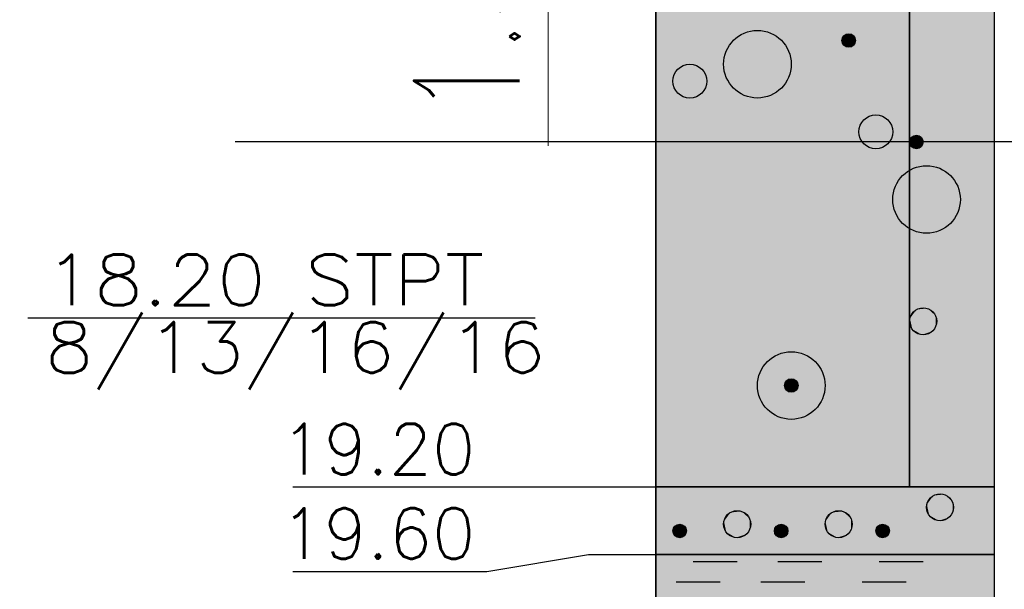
# Model space of a CAD drawing. Header units: metres. Extents: x 3458045 to 3462392, y 5482308 to 5484762.
# Tile 234 of 256: x 3460113.22 to 3460119.04, y 5483992.14 to 5483995.51. Entities that reach past the tile are written whole.
import ezdxf
from ezdxf.enums import TextEntityAlignment as Align

# ---------------------------------------------------------------- set-up
doc = ezdxf.new("R2010")
doc.units = ezdxf.units.M
doc.header["$PDMODE"] = 3
doc.header["$PDSIZE"] = 0.1
doc.linetypes.add('AUSGEZOGEN', pattern=[2, 1, 1])
doc.linetypes.add('VERDECKT', pattern=[9.525, 6.35, -3.175])
doc.layers.get('0').update_dxf_attribs({"linetype": 'CONTINUOUS'})
doc.layers.get('DEFPOINTS').update_dxf_attribs({"linetype": 'CONTINUOUS'})
for name, color, linetype in [('-SP_VERM', 1, 'CONTINUOUS'), ('BAUER_BK 2014', 1, 'CONTINUOUS'), ('SP_VERM', 1, 'CONTINUOUS')]:
    doc.layers.add(name, color=color, linetype=linetype)
doc.layers.add('SP_Höhenplan-Beschriftung-Linien', color=2, linetype='CONTINUOUS', lineweight=25)
doc.styles.add('ROMANS', font='ROMANS')
doc.styles.add('SP_F', font='romans.shx', dxfattribs={"width": 0.7, "bigfont": 'sp_f.shx'})
doc.dimstyles.new('SOFI25$0', dxfattribs={"dimtxt": 2.5, "dimasz": 0.25, "dimexe": 0.9, "dimexo": 0.625, "dimgap": 0.675, "dimtad": 1, "dimdec": 3, "dimrnd": 0.001, "dimzin": 1, "dimdsep": 46, "dimtxsty": 'SP_F', "dimblk1": 'SOF_BEMSTR1', "dimblk2": 'SOF_BEMSTR2', "dimsah": 1, "dimcen": 2.5, "dimse1": 1, "dimse2": 1, "dimclrd": 1, "dimclre": 1, "dimclrt": 1, "dimaunit": 2, "dimadec": 3, "dimazin": 0, "dimtfac": 1, "dimtdec": 3, "dimtmove": 0, "dimatfit": 3, "dimfxl": 1, "dimtolj": 1, "dimtzin": 0, "dimlwd": 0, "dimlwe": 0, "dimarcsym": 0})
doc.dimstyles.new('SOFI35$0', dxfattribs={"dimtxt": 3.5, "dimasz": 0.35, "dimexe": 0.9, "dimexo": 0.625, "dimgap": 0.945, "dimtad": 1, "dimdec": 3, "dimrnd": 0.001, "dimzin": 1, "dimdsep": 46, "dimtxsty": 'SP_F', "dimblk1": 'SOF_BEMSTR1', "dimblk2": 'SOF_BEMSTR2', "dimsah": 1, "dimcen": 3.5, "dimse1": 1, "dimse2": 1, "dimclrd": 1, "dimclre": 1, "dimclrt": 2, "dimaunit": 2, "dimazin": 0, "dimtfac": 1, "dimtdec": 3, "dimtmove": 0, "dimatfit": 3, "dimfxl": 1, "dimtolj": 1, "dimtzin": 0, "dimlwd": 0, "dimlwe": 0, "dimarcsym": 0})

# ---------------------------------------------------------------- blocks, each defined once
blk = doc.blocks.new('SOF_BEMSTR2')
at = {"color": 0, "linetype": 'ByBlock', "lineweight": -2}
for p, q in [((0, -20), (0, 8.5)), ((3.535, 3.535), (-3.535, -3.535)), ((-5, 0), (5, 0))]:
    blk.add_line(p, q, dxfattribs=at)
blk = doc.blocks.new('SOF_BEMSTR1')
at = {"color": 0, "linetype": 'ByBlock', "lineweight": -2}
for p, q in [((0, 20), (0, -8.5)), ((3.535, 3.535), (-3.535, -3.535)), ((-5, 0), (5, 0))]:
    blk.add_line(p, q, dxfattribs=at)
blk = doc.blocks.new('*D123')
at = {"layer": 'DEFPOINTS', "color": 0, "linetype": 'AUSGEZOGEN', "transparency": 16777216}
for p in [(3460110.5579, 5483994.6749), (3460120.5579, 5483994.6749), (3460120.5579, 5483988.2771)]:
    blk.add_point(p, dxfattribs=at)
at = {"layer": 'SP_VERM', "color": 1, "linetype": 'AUSGEZOGEN', "lineweight": 0, "transparency": 16777216}
blk.add_line((3460110.6454, 5483988.2771), (3460120.4704, 5483988.2771), dxfattribs=at)
at = {"layer": 'SP_VERM', "color": 1, "linetype": 'AUSGEZOGEN', "lineweight": 0, "transparency": 16777216, "xscale": 0.08750000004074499, "yscale": 0.08750000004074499, "zscale": 0.08750000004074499, "rotation": 180}
blk.add_blockref('SOF_BEMSTR2', (3460110.5579, 5483988.2771), dxfattribs=at)
at = {"layer": 'SP_VERM', "color": 1, "linetype": 'AUSGEZOGEN', "lineweight": 0, "transparency": 16777216, "xscale": 0.08750000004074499, "yscale": 0.08750000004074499, "zscale": 0.08750000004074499}
blk.add_blockref('SOF_BEMSTR1', (3460120.5579, 5483988.2771), dxfattribs=at)
at = {"layer": 'SP_VERM', "color": 2, "linetype": 'AUSGEZOGEN', "transparency": 16777216, "insert": (3460115.5579, 5483988.9509), "char_height": 0.875, "attachment_point": 5, "style": 'SP_F'}
blk.add_mtext('\\A1;\\A1;10.00{\\H.7x;\\S^ ;}', dxfattribs=at)
blk = doc.blocks.new('*D305')
at = {"layer": '-SP_VERM', "color": 1, "linetype": 'AUSGEZOGEN', "lineweight": 0, "transparency": 16777216}
for p, q in [((3460116.3454, 5483997.9344), (3460116.3454, 5483996.5593)), ((3460116.3454, 5483996.4968), (3460116.3454, 5483994.7635))]:
    blk.add_line(p, q, dxfattribs=at)
at = {"layer": 'DEFPOINTS', "color": 0, "linetype": 'AUSGEZOGEN', "transparency": 16777216}
for p in [(3460114.328, 5483997.9969), (3460114.3268, 5483996.4968), (3460116.3454, 5483996.4968)]:
    blk.add_point(p, dxfattribs=at)
at = {"layer": '-SP_VERM', "color": 1, "linetype": 'AUSGEZOGEN', "lineweight": 0, "transparency": 16777216, "xscale": 0.0625, "yscale": 0.0625, "zscale": 0.0625}
for name, p, rotation in [('SOF_BEMSTR1', (3460116.3454, 5483997.9969), 90), ('SOF_BEMSTR2', (3460116.3454, 5483996.4968), 270)]:
    blk.add_blockref(name, p, dxfattribs=dict(at, rotation=rotation))
at = {"layer": '-SP_VERM', "color": 1, "linetype": 'AUSGEZOGEN', "transparency": 16777216, "insert": (3460115.8642, 5483995.5989), "char_height": 0.625, "attachment_point": 5, "rotation": 90, "style": 'SP_F'}
blk.add_mtext('\\A1;\\A1;1.50{\\H.7x;\\S^ ;}', dxfattribs=at)

msp = doc.modelspace()

# ---------------------------------------------------------------- linework, layer by layer
at = {"layer": 'BAUER_BK 2014', "color": 7, "linetype": 'Continuous'}
for points in [[(3460116.9836, 5484011.9471), (3460116.9836, 5483981.9471)], [(3460118.9836, 5484011.9471), (3460118.9836, 5483981.9471)], [(3460116.9836, 5483992.7471), (3460116.9836, 5483996.9471), (3460118.9836, 5483996.9471), (3460118.9836, 5483992.7471), (3460116.9836, 5483992.7471)], [(3460113.269, 5483993.7471), (3460116.269, 5483993.7471)], [(3460114.8353, 5483992.7471), (3460115.9836, 5483992.7471), (3460116.5836, 5483992.7471), (3460116.9836, 5483992.7471)], [(3460116.9836, 5483992.3471), (3460116.9836, 5483992.7471), (3460118.9836, 5483992.7471), (3460118.9836, 5483992.3471), (3460116.9836, 5483992.3471)], [(3460118.9836, 5483992.7471), (3460116.9836, 5483992.7471)], [(3460114.8353, 5483992.2479), (3460115.9836, 5483992.2479), (3460116.5836, 5483992.3471), (3460116.9836, 5483992.3471)], [(3460116.9836, 5483991.4471), (3460116.9836, 5483992.3471), (3460118.9836, 5483992.3471), (3460118.9836, 5483991.4471), (3460116.9836, 5483991.4471)], [(3460118.9836, 5483992.3471), (3460116.9836, 5483992.3471)], [(3460117.2036, 5483992.3071), (3460117.4636, 5483992.3071)], [(3460117.7036, 5483992.3071), (3460117.9636, 5483992.3071)], [(3460118.3036, 5483992.3071), (3460118.5636, 5483992.3071)], [(3460117.1036, 5483992.1871), (3460117.3636, 5483992.1871)], [(3460117.6036, 5483992.1871), (3460117.8636, 5483992.1871)], [(3460118.2036, 5483992.1871), (3460118.4636, 5483992.1871)]]:
    msp.add_lwpolyline(points, dxfattribs=at)
at = {"layer": 'BAUER_BK 2014', "color": 50, "linetype": 'Continuous'}
msp.add_lwpolyline([(3460116.9836, 5483992.7471), (3460116.9836, 5483996.9471), (3460118.4836, 5483996.9471), (3460118.4836, 5483992.7471), (3460116.9836, 5483992.7471)], dxfattribs=at)
at = {"layer": 'BAUER_BK 2014', "color": 30, "linetype": 'Continuous'}
for points in [[(3460118.4836, 5483992.7471), (3460118.4836, 5483996.9471), (3460118.9836, 5483996.9471), (3460118.9836, 5483992.7471), (3460118.4836, 5483992.7471)], [(3460116.9836, 5483992.3471), (3460116.9836, 5483992.7471), (3460118.9836, 5483992.7471), (3460118.9836, 5483992.3471), (3460116.9836, 5483992.3471)]]:
    msp.add_lwpolyline(points, dxfattribs=at)
at = {"layer": 'BAUER_BK 2014', "color": 14, "linetype": 'Continuous'}
msp.add_lwpolyline([(3460116.9836, 5483991.4471), (3460116.9836, 5483992.3471), (3460118.9836, 5483992.3471), (3460118.9836, 5483991.4471), (3460116.9836, 5483991.4471)], dxfattribs=at)
at = {"layer": 'BAUER_BK 2014', "color": 7, "linetype": 'Continuous'}
for centre, radius in [((3460117.5836, 5483995.2471), 0.2), ((3460118.1236, 5483995.3871), 0.04), ((3460117.1836, 5483995.1471), 0.1), ((3460118.2836, 5483994.8471), 0.1), ((3460118.5236, 5483994.7871), 0.04), ((3460118.5836, 5483994.4471), 0.2), ((3460118.5636, 5483993.7271), 0.08), ((3460117.7836, 5483993.3471), 0.2), ((3460117.7836, 5483993.3471), 0.04), ((3460118.6636, 5483992.6271), 0.08), ((3460117.4636, 5483992.5271), 0.08), ((3460118.0636, 5483992.5271), 0.08), ((3460117.1236, 5483992.4871), 0.04), ((3460117.7236, 5483992.4871), 0.04), ((3460118.3236, 5483992.4871), 0.04)]:
    msp.add_circle(centre, radius, dxfattribs=at)
at = {"layer": 'BAUER_BK 2014', "color": 50, "linetype": 'Continuous'}
msp.add_solid([(3460116.9836, 5483992.7471), (3460116.9836, 5483996.9471), (3460118.4836, 5483992.7471), (3460118.4836, 5483996.9471)], dxfattribs=at)
at = {"layer": 'BAUER_BK 2014', "color": 30, "linetype": 'Continuous'}
for points in [[(3460118.4836, 5483992.7471), (3460118.4836, 5483996.9471), (3460118.9836, 5483992.7471), (3460118.9836, 5483996.9471)], [(3460116.9836, 5483992.3471), (3460116.9836, 5483992.7471), (3460118.9836, 5483992.3471), (3460118.9836, 5483992.7471)]]:
    msp.add_solid(points, dxfattribs=at)
at = {"layer": 'BAUER_BK 2014', "color": 7, "linetype": 'Continuous'}
for points in [[(3460118.0856, 5483995.3955), (3460118.0836, 5483995.3871), (3460118.0856, 5483995.3787)], [(3460118.1036, 5483995.4217), (3460118.0916, 5483995.4107), (3460118.0856, 5483995.3955)], [(3460118.1036, 5483995.4217), (3460118.0856, 5483995.3955), (3460118.0916, 5483995.3635)], [(3460118.0916, 5483995.4107), (3460118.0876, 5483995.4033), (3460118.0856, 5483995.3955)], [(3460118.0856, 5483995.3955), (3460118.0856, 5483995.3787), (3460118.0916, 5483995.3635)], [(3460118.0856, 5483995.3787), (3460118.0876, 5483995.3709), (3460118.0916, 5483995.3635)], [(3460118.1036, 5483995.4217), (3460118.0976, 5483995.4169), (3460118.0916, 5483995.4107)], [(3460118.1036, 5483995.4217), (3460118.0916, 5483995.3635), (3460118.1516, 5483995.3573)], [(3460118.1196, 5483995.4269), (3460118.1116, 5483995.4251), (3460118.1036, 5483995.4217)], [(3460118.1376, 5483995.4251), (3460118.1196, 5483995.4269), (3460118.1036, 5483995.4217)], [(3460118.1616, 5483995.4033), (3460118.1376, 5483995.4251), (3460118.1036, 5483995.4217)], [(3460118.1516, 5483995.3573), (3460118.1616, 5483995.4033), (3460118.1036, 5483995.4217)], [(3460118.1376, 5483995.4251), (3460118.1296, 5483995.4269), (3460118.1196, 5483995.4269)], [(3460118.1516, 5483995.4169), (3460118.1436, 5483995.4217), (3460118.1376, 5483995.4251)], [(3460118.1616, 5483995.4033), (3460118.1516, 5483995.4169), (3460118.1376, 5483995.4251)], [(3460118.1616, 5483995.4033), (3460118.1576, 5483995.4107), (3460118.1516, 5483995.4169)], [(3460118.1516, 5483995.3573), (3460118.1616, 5483995.3709), (3460118.1616, 5483995.4033)], [(3460118.1636, 5483995.3871), (3460118.1636, 5483995.3955), (3460118.1616, 5483995.4033)], [(3460118.1616, 5483995.3709), (3460118.1636, 5483995.3871), (3460118.1616, 5483995.4033)], [(3460118.0916, 5483995.3635), (3460118.0976, 5483995.3573), (3460118.1036, 5483995.3525)], [(3460118.0916, 5483995.3635), (3460118.1036, 5483995.3525), (3460118.1196, 5483995.3473)], [(3460118.0916, 5483995.3635), (3460118.1196, 5483995.3473), (3460118.1516, 5483995.3573)], [(3460118.1036, 5483995.3525), (3460118.1116, 5483995.3491), (3460118.1196, 5483995.3473)], [(3460118.1196, 5483995.3473), (3460118.1376, 5483995.3491), (3460118.1516, 5483995.3573)], [(3460118.1196, 5483995.3473), (3460118.1296, 5483995.3473), (3460118.1376, 5483995.3491)], [(3460118.1376, 5483995.3491), (3460118.1436, 5483995.3525), (3460118.1516, 5483995.3573)], [(3460118.1516, 5483995.3573), (3460118.1576, 5483995.3635), (3460118.1616, 5483995.3709)], [(3460118.4856, 5483994.7955), (3460118.4836, 5483994.7871), (3460118.4856, 5483994.7787)], [(3460118.5036, 5483994.8217), (3460118.4916, 5483994.8107), (3460118.4856, 5483994.7955)], [(3460118.5036, 5483994.8217), (3460118.4856, 5483994.7955), (3460118.4916, 5483994.7635)], [(3460118.4916, 5483994.8107), (3460118.4876, 5483994.8033), (3460118.4856, 5483994.7955)], [(3460118.4856, 5483994.7955), (3460118.4856, 5483994.7787), (3460118.4916, 5483994.7635)], [(3460118.5036, 5483994.8217), (3460118.4976, 5483994.8169), (3460118.4916, 5483994.8107)], [(3460118.5036, 5483994.8217), (3460118.4916, 5483994.7635), (3460118.5516, 5483994.7573)], [(3460118.5196, 5483994.8269), (3460118.5116, 5483994.8251), (3460118.5036, 5483994.8217)], [(3460118.5376, 5483994.8251), (3460118.5196, 5483994.8269), (3460118.5036, 5483994.8217)], [(3460118.5616, 5483994.8033), (3460118.5376, 5483994.8251), (3460118.5036, 5483994.8217)], [(3460118.5516, 5483994.7573), (3460118.5616, 5483994.8033), (3460118.5036, 5483994.8217)], [(3460118.5376, 5483994.8251), (3460118.5296, 5483994.8269), (3460118.5196, 5483994.8269)], [(3460118.5516, 5483994.8169), (3460118.5436, 5483994.8217), (3460118.5376, 5483994.8251)], [(3460118.5616, 5483994.8033), (3460118.5516, 5483994.8169), (3460118.5376, 5483994.8251)], [(3460118.5616, 5483994.8033), (3460118.5576, 5483994.8107), (3460118.5516, 5483994.8169)], [(3460118.5516, 5483994.7573), (3460118.5616, 5483994.7709), (3460118.5616, 5483994.8033)], [(3460118.5636, 5483994.7871), (3460118.5636, 5483994.7955), (3460118.5616, 5483994.8033)], [(3460118.5616, 5483994.7709), (3460118.5636, 5483994.7871), (3460118.5616, 5483994.8033)], [(3460118.4856, 5483994.7787), (3460118.4876, 5483994.7709), (3460118.4916, 5483994.7635)], [(3460118.4916, 5483994.7635), (3460118.4976, 5483994.7573), (3460118.5036, 5483994.7525)], [(3460118.4916, 5483994.7635), (3460118.5036, 5483994.7525), (3460118.5196, 5483994.7473)], [(3460118.4916, 5483994.7635), (3460118.5196, 5483994.7473), (3460118.5516, 5483994.7573)], [(3460118.5036, 5483994.7525), (3460118.5116, 5483994.7491), (3460118.5196, 5483994.7473)], [(3460118.5196, 5483994.7473), (3460118.5376, 5483994.7491), (3460118.5516, 5483994.7573)], [(3460118.5196, 5483994.7473), (3460118.5296, 5483994.7473), (3460118.5376, 5483994.7491)], [(3460118.5376, 5483994.7491), (3460118.5436, 5483994.7525), (3460118.5516, 5483994.7573)], [(3460118.5516, 5483994.7573), (3460118.5576, 5483994.7635), (3460118.5616, 5483994.7709)], [(3460118.5556, 5483993.8067), (3460118.5396, 5483993.8031), (3460118.5236, 5483993.7963)], [(3460118.5896, 5483993.8031), (3460118.5556, 5483993.8067), (3460118.5236, 5483993.7963)], [(3460118.5896, 5483993.8031), (3460118.5736, 5483993.8067), (3460118.5556, 5483993.8067)], [(3460118.5236, 5483993.7963), (3460118.4996, 5483993.7741), (3460118.4856, 5483993.7437)], [(3460118.5236, 5483993.7963), (3460118.4856, 5483993.7437), (3460118.4996, 5483993.6801)], [(3460118.4996, 5483993.7741), (3460118.4916, 5483993.7597), (3460118.4856, 5483993.7437)], [(3460118.5236, 5483993.7963), (3460118.5116, 5483993.7865), (3460118.4996, 5483993.7741)], [(3460118.5236, 5483993.7963), (3460118.4996, 5483993.6801), (3460118.6176, 5483993.6677)], [(3460118.6376, 5483993.7597), (3460118.5896, 5483993.8031), (3460118.5236, 5483993.7963)], [(3460118.6176, 5483993.6677), (3460118.6376, 5483993.7597), (3460118.5236, 5483993.7963)], [(3460118.6176, 5483993.7865), (3460118.6036, 5483993.7963), (3460118.5896, 5483993.8031)], [(3460118.6376, 5483993.7597), (3460118.6176, 5483993.7865), (3460118.5896, 5483993.8031)], [(3460118.6376, 5483993.7597), (3460118.6296, 5483993.7741), (3460118.6176, 5483993.7865)], [(3460118.6176, 5483993.6677), (3460118.6376, 5483993.6945), (3460118.6376, 5483993.7597)], [(3460118.6436, 5483993.7271), (3460118.6436, 5483993.7437), (3460118.6376, 5483993.7597)], [(3460118.6376, 5483993.6945), (3460118.6436, 5483993.7271), (3460118.6376, 5483993.7597)], [(3460118.4856, 5483993.7437), (3460118.4836, 5483993.7271), (3460118.4856, 5483993.7105)], [(3460118.4856, 5483993.7437), (3460118.4856, 5483993.7105), (3460118.4996, 5483993.6801)], [(3460118.4856, 5483993.7105), (3460118.4916, 5483993.6945), (3460118.4996, 5483993.6801)], [(3460118.6176, 5483993.6677), (3460118.6296, 5483993.6801), (3460118.6376, 5483993.6945)], [(3460118.4996, 5483993.6801), (3460118.5116, 5483993.6677), (3460118.5236, 5483993.6579)], [(3460118.4996, 5483993.6801), (3460118.5236, 5483993.6579), (3460118.5556, 5483993.6475)], [(3460118.4996, 5483993.6801), (3460118.5556, 5483993.6475), (3460118.6176, 5483993.6677)], [(3460118.5236, 5483993.6579), (3460118.5396, 5483993.6511), (3460118.5556, 5483993.6475)], [(3460118.5556, 5483993.6475), (3460118.5896, 5483993.6511), (3460118.6176, 5483993.6677)], [(3460118.5556, 5483993.6475), (3460118.5736, 5483993.6475), (3460118.5896, 5483993.6511)], [(3460118.5896, 5483993.6511), (3460118.6036, 5483993.6579), (3460118.6176, 5483993.6677)], [(3460117.7456, 5483993.3555), (3460117.7436, 5483993.3471), (3460117.7456, 5483993.3387)], [(3460117.7636, 5483993.3817), (3460117.7516, 5483993.3707), (3460117.7456, 5483993.3555)], [(3460117.7636, 5483993.3817), (3460117.7456, 5483993.3555), (3460117.7516, 5483993.3235)], [(3460117.7516, 5483993.3707), (3460117.7476, 5483993.3633), (3460117.7456, 5483993.3555)], [(3460117.7456, 5483993.3555), (3460117.7456, 5483993.3387), (3460117.7516, 5483993.3235)], [(3460117.7456, 5483993.3387), (3460117.7476, 5483993.3309), (3460117.7516, 5483993.3235)], [(3460117.7636, 5483993.3817), (3460117.7576, 5483993.3769), (3460117.7516, 5483993.3707)], [(3460117.7636, 5483993.3817), (3460117.7516, 5483993.3235), (3460117.8116, 5483993.3173)], [(3460117.7796, 5483993.3869), (3460117.7716, 5483993.3851), (3460117.7636, 5483993.3817)], [(3460117.7976, 5483993.3851), (3460117.7796, 5483993.3869), (3460117.7636, 5483993.3817)], [(3460117.8216, 5483993.3633), (3460117.7976, 5483993.3851), (3460117.7636, 5483993.3817)], [(3460117.8116, 5483993.3173), (3460117.8216, 5483993.3633), (3460117.7636, 5483993.3817)], [(3460117.7976, 5483993.3851), (3460117.7896, 5483993.3869), (3460117.7796, 5483993.3869)], [(3460117.8116, 5483993.3769), (3460117.8036, 5483993.3817), (3460117.7976, 5483993.3851)], [(3460117.8216, 5483993.3633), (3460117.8116, 5483993.3769), (3460117.7976, 5483993.3851)], [(3460117.8216, 5483993.3633), (3460117.8176, 5483993.3707), (3460117.8116, 5483993.3769)], [(3460117.8116, 5483993.3173), (3460117.8216, 5483993.3309), (3460117.8216, 5483993.3633)], [(3460117.8236, 5483993.3471), (3460117.8236, 5483993.3555), (3460117.8216, 5483993.3633)], [(3460117.8216, 5483993.3309), (3460117.8236, 5483993.3471), (3460117.8216, 5483993.3633)], [(3460117.7516, 5483993.3235), (3460117.7576, 5483993.3173), (3460117.7636, 5483993.3125)], [(3460117.7516, 5483993.3235), (3460117.7636, 5483993.3125), (3460117.7796, 5483993.3073)], [(3460117.7516, 5483993.3235), (3460117.7796, 5483993.3073), (3460117.8116, 5483993.3173)], [(3460117.7636, 5483993.3125), (3460117.7716, 5483993.3091), (3460117.7796, 5483993.3073)], [(3460117.7796, 5483993.3073), (3460117.7976, 5483993.3091), (3460117.8116, 5483993.3173)], [(3460117.7796, 5483993.3073), (3460117.7896, 5483993.3073), (3460117.7976, 5483993.3091)], [(3460117.7976, 5483993.3091), (3460117.8036, 5483993.3125), (3460117.8116, 5483993.3173)], [(3460117.8116, 5483993.3173), (3460117.8176, 5483993.3235), (3460117.8216, 5483993.3309)], [(3460118.6556, 5483992.7067), (3460118.6396, 5483992.7031), (3460118.6236, 5483992.6963)], [(3460118.6896, 5483992.7031), (3460118.6556, 5483992.7067), (3460118.6236, 5483992.6963)], [(3460118.7376, 5483992.6597), (3460118.6896, 5483992.7031), (3460118.6236, 5483992.6963)], [(3460118.6896, 5483992.7031), (3460118.6736, 5483992.7067), (3460118.6556, 5483992.7067)], [(3460118.7176, 5483992.6865), (3460118.7036, 5483992.6963), (3460118.6896, 5483992.7031)], [(3460118.7376, 5483992.6597), (3460118.7176, 5483992.6865), (3460118.6896, 5483992.7031)], [(3460118.5856, 5483992.6437), (3460118.5836, 5483992.6271), (3460118.5856, 5483992.6105)], [(3460118.6236, 5483992.6963), (3460118.5996, 5483992.6741), (3460118.5856, 5483992.6437)], [(3460118.6236, 5483992.6963), (3460118.5856, 5483992.6437), (3460118.5996, 5483992.5801)], [(3460118.5996, 5483992.6741), (3460118.5916, 5483992.6597), (3460118.5856, 5483992.6437)], [(3460118.5856, 5483992.6437), (3460118.5856, 5483992.6105), (3460118.5996, 5483992.5801)], [(3460118.6236, 5483992.6963), (3460118.6116, 5483992.6865), (3460118.5996, 5483992.6741)], [(3460118.6236, 5483992.6963), (3460118.5996, 5483992.5801), (3460118.7176, 5483992.5677)], [(3460118.7176, 5483992.5677), (3460118.7376, 5483992.6597), (3460118.6236, 5483992.6963)], [(3460118.7376, 5483992.6597), (3460118.7296, 5483992.6741), (3460118.7176, 5483992.6865)], [(3460118.7176, 5483992.5677), (3460118.7376, 5483992.5945), (3460118.7376, 5483992.6597)], [(3460118.7436, 5483992.6271), (3460118.7436, 5483992.6437), (3460118.7376, 5483992.6597)], [(3460118.7376, 5483992.5945), (3460118.7436, 5483992.6271), (3460118.7376, 5483992.6597)], [(3460117.4236, 5483992.5963), (3460117.3996, 5483992.5741), (3460117.3856, 5483992.5437)], [(3460117.4236, 5483992.5963), (3460117.3856, 5483992.5437), (3460117.3996, 5483992.4801)], [(3460117.4236, 5483992.5963), (3460117.4116, 5483992.5865), (3460117.3996, 5483992.5741)], [(3460117.4236, 5483992.5963), (3460117.3996, 5483992.4801), (3460117.5176, 5483992.4677)], [(3460117.4556, 5483992.6067), (3460117.4396, 5483992.6031), (3460117.4236, 5483992.5963)], [(3460117.4896, 5483992.6031), (3460117.4556, 5483992.6067), (3460117.4236, 5483992.5963)], [(3460117.5376, 5483992.5597), (3460117.4896, 5483992.6031), (3460117.4236, 5483992.5963)], [(3460117.5176, 5483992.4677), (3460117.5376, 5483992.5597), (3460117.4236, 5483992.5963)], [(3460117.4896, 5483992.6031), (3460117.4736, 5483992.6067), (3460117.4556, 5483992.6067)], [(3460117.5176, 5483992.5865), (3460117.5036, 5483992.5963), (3460117.4896, 5483992.6031)], [(3460117.5376, 5483992.5597), (3460117.5176, 5483992.5865), (3460117.4896, 5483992.6031)], [(3460117.5376, 5483992.5597), (3460117.5296, 5483992.5741), (3460117.5176, 5483992.5865)], [(3460118.0236, 5483992.5963), (3460117.9996, 5483992.5741), (3460117.9856, 5483992.5437)], [(3460118.0236, 5483992.5963), (3460117.9856, 5483992.5437), (3460117.9996, 5483992.4801)], [(3460118.0236, 5483992.5963), (3460118.0116, 5483992.5865), (3460117.9996, 5483992.5741)], [(3460118.0236, 5483992.5963), (3460117.9996, 5483992.4801), (3460118.1176, 5483992.4677)], [(3460118.0556, 5483992.6067), (3460118.0396, 5483992.6031), (3460118.0236, 5483992.5963)], [(3460118.0896, 5483992.6031), (3460118.0556, 5483992.6067), (3460118.0236, 5483992.5963)], [(3460118.1376, 5483992.5597), (3460118.0896, 5483992.6031), (3460118.0236, 5483992.5963)], [(3460118.1176, 5483992.4677), (3460118.1376, 5483992.5597), (3460118.0236, 5483992.5963)], [(3460118.0896, 5483992.6031), (3460118.0736, 5483992.6067), (3460118.0556, 5483992.6067)], [(3460118.1176, 5483992.5865), (3460118.1036, 5483992.5963), (3460118.0896, 5483992.6031)], [(3460118.1376, 5483992.5597), (3460118.1176, 5483992.5865), (3460118.0896, 5483992.6031)], [(3460118.1376, 5483992.5597), (3460118.1296, 5483992.5741), (3460118.1176, 5483992.5865)], [(3460118.5856, 5483992.6105), (3460118.5916, 5483992.5945), (3460118.5996, 5483992.5801)], [(3460118.7176, 5483992.5677), (3460118.7296, 5483992.5801), (3460118.7376, 5483992.5945)], [(3460117.1196, 5483992.5269), (3460117.1116, 5483992.5251), (3460117.1036, 5483992.5217)], [(3460117.1376, 5483992.5251), (3460117.1196, 5483992.5269), (3460117.1036, 5483992.5217)], [(3460117.1616, 5483992.5033), (3460117.1376, 5483992.5251), (3460117.1036, 5483992.5217)], [(3460117.1376, 5483992.5251), (3460117.1296, 5483992.5269), (3460117.1196, 5483992.5269)], [(3460117.1516, 5483992.5169), (3460117.1436, 5483992.5217), (3460117.1376, 5483992.5251)], [(3460117.1616, 5483992.5033), (3460117.1516, 5483992.5169), (3460117.1376, 5483992.5251)], [(3460117.3856, 5483992.5437), (3460117.3836, 5483992.5271), (3460117.3856, 5483992.5105)], [(3460117.3996, 5483992.5741), (3460117.3916, 5483992.5597), (3460117.3856, 5483992.5437)], [(3460117.3856, 5483992.5437), (3460117.3856, 5483992.5105), (3460117.3996, 5483992.4801)], [(3460117.5176, 5483992.4677), (3460117.5376, 5483992.4945), (3460117.5376, 5483992.5597)], [(3460117.5436, 5483992.5271), (3460117.5436, 5483992.5437), (3460117.5376, 5483992.5597)], [(3460117.5376, 5483992.4945), (3460117.5436, 5483992.5271), (3460117.5376, 5483992.5597)], [(3460117.7196, 5483992.5269), (3460117.7116, 5483992.5251), (3460117.7036, 5483992.5217)], [(3460117.7376, 5483992.5251), (3460117.7196, 5483992.5269), (3460117.7036, 5483992.5217)], [(3460117.7616, 5483992.5033), (3460117.7376, 5483992.5251), (3460117.7036, 5483992.5217)], [(3460117.7376, 5483992.5251), (3460117.7296, 5483992.5269), (3460117.7196, 5483992.5269)], [(3460117.7516, 5483992.5169), (3460117.7436, 5483992.5217), (3460117.7376, 5483992.5251)], [(3460117.7616, 5483992.5033), (3460117.7516, 5483992.5169), (3460117.7376, 5483992.5251)], [(3460117.9856, 5483992.5437), (3460117.9836, 5483992.5271), (3460117.9856, 5483992.5105)], [(3460117.9996, 5483992.5741), (3460117.9916, 5483992.5597), (3460117.9856, 5483992.5437)], [(3460117.9856, 5483992.5437), (3460117.9856, 5483992.5105), (3460117.9996, 5483992.4801)], [(3460118.1176, 5483992.4677), (3460118.1376, 5483992.4945), (3460118.1376, 5483992.5597)], [(3460118.1436, 5483992.5271), (3460118.1436, 5483992.5437), (3460118.1376, 5483992.5597)], [(3460118.1376, 5483992.4945), (3460118.1436, 5483992.5271), (3460118.1376, 5483992.5597)], [(3460118.3196, 5483992.5269), (3460118.3116, 5483992.5251), (3460118.3036, 5483992.5217)], [(3460118.3376, 5483992.5251), (3460118.3196, 5483992.5269), (3460118.3036, 5483992.5217)], [(3460118.3616, 5483992.5033), (3460118.3376, 5483992.5251), (3460118.3036, 5483992.5217)], [(3460118.3376, 5483992.5251), (3460118.3296, 5483992.5269), (3460118.3196, 5483992.5269)], [(3460118.3516, 5483992.5169), (3460118.3436, 5483992.5217), (3460118.3376, 5483992.5251)], [(3460118.3616, 5483992.5033), (3460118.3516, 5483992.5169), (3460118.3376, 5483992.5251)], [(3460118.5996, 5483992.5801), (3460118.6116, 5483992.5677), (3460118.6236, 5483992.5579)], [(3460118.5996, 5483992.5801), (3460118.6236, 5483992.5579), (3460118.6556, 5483992.5475)], [(3460118.5996, 5483992.5801), (3460118.6556, 5483992.5475), (3460118.7176, 5483992.5677)], [(3460118.6236, 5483992.5579), (3460118.6396, 5483992.5511), (3460118.6556, 5483992.5475)], [(3460118.6556, 5483992.5475), (3460118.6896, 5483992.5511), (3460118.7176, 5483992.5677)], [(3460118.6556, 5483992.5475), (3460118.6736, 5483992.5475), (3460118.6896, 5483992.5511)], [(3460118.6896, 5483992.5511), (3460118.7036, 5483992.5579), (3460118.7176, 5483992.5677)], [(3460117.0856, 5483992.4955), (3460117.0836, 5483992.4871), (3460117.0856, 5483992.4787)], [(3460117.1036, 5483992.5217), (3460117.0916, 5483992.5107), (3460117.0856, 5483992.4955)], [(3460117.1036, 5483992.5217), (3460117.0856, 5483992.4955), (3460117.0916, 5483992.4635)], [(3460117.0916, 5483992.5107), (3460117.0876, 5483992.5033), (3460117.0856, 5483992.4955)], [(3460117.0856, 5483992.4955), (3460117.0856, 5483992.4787), (3460117.0916, 5483992.4635)], [(3460117.0856, 5483992.4787), (3460117.0876, 5483992.4709), (3460117.0916, 5483992.4635)], [(3460117.1036, 5483992.5217), (3460117.0976, 5483992.5169), (3460117.0916, 5483992.5107)], [(3460117.1036, 5483992.5217), (3460117.0916, 5483992.4635), (3460117.1516, 5483992.4573)], [(3460117.1516, 5483992.4573), (3460117.1616, 5483992.5033), (3460117.1036, 5483992.5217)], [(3460117.1616, 5483992.5033), (3460117.1576, 5483992.5107), (3460117.1516, 5483992.5169)], [(3460117.1516, 5483992.4573), (3460117.1616, 5483992.4709), (3460117.1616, 5483992.5033)], [(3460117.1516, 5483992.4573), (3460117.1576, 5483992.4635), (3460117.1616, 5483992.4709)], [(3460117.1636, 5483992.4871), (3460117.1636, 5483992.4955), (3460117.1616, 5483992.5033)], [(3460117.1616, 5483992.4709), (3460117.1636, 5483992.4871), (3460117.1616, 5483992.5033)], [(3460117.3856, 5483992.5105), (3460117.3916, 5483992.4945), (3460117.3996, 5483992.4801)], [(3460117.3996, 5483992.4801), (3460117.4116, 5483992.4677), (3460117.4236, 5483992.4579)], [(3460117.3996, 5483992.4801), (3460117.4236, 5483992.4579), (3460117.4556, 5483992.4475)], [(3460117.3996, 5483992.4801), (3460117.4556, 5483992.4475), (3460117.5176, 5483992.4677)], [(3460117.4556, 5483992.4475), (3460117.4896, 5483992.4511), (3460117.5176, 5483992.4677)], [(3460117.4896, 5483992.4511), (3460117.5036, 5483992.4579), (3460117.5176, 5483992.4677)], [(3460117.5176, 5483992.4677), (3460117.5296, 5483992.4801), (3460117.5376, 5483992.4945)], [(3460117.6856, 5483992.4955), (3460117.6836, 5483992.4871), (3460117.6856, 5483992.4787)], [(3460117.7036, 5483992.5217), (3460117.6916, 5483992.5107), (3460117.6856, 5483992.4955)], [(3460117.7036, 5483992.5217), (3460117.6856, 5483992.4955), (3460117.6916, 5483992.4635)], [(3460117.6916, 5483992.5107), (3460117.6876, 5483992.5033), (3460117.6856, 5483992.4955)], [(3460117.6856, 5483992.4955), (3460117.6856, 5483992.4787), (3460117.6916, 5483992.4635)], [(3460117.6856, 5483992.4787), (3460117.6876, 5483992.4709), (3460117.6916, 5483992.4635)], [(3460117.7036, 5483992.5217), (3460117.6976, 5483992.5169), (3460117.6916, 5483992.5107)], [(3460117.7036, 5483992.5217), (3460117.6916, 5483992.4635), (3460117.7516, 5483992.4573)], [(3460117.7516, 5483992.4573), (3460117.7616, 5483992.5033), (3460117.7036, 5483992.5217)], [(3460117.7616, 5483992.5033), (3460117.7576, 5483992.5107), (3460117.7516, 5483992.5169)], [(3460117.7516, 5483992.4573), (3460117.7616, 5483992.4709), (3460117.7616, 5483992.5033)], [(3460117.7516, 5483992.4573), (3460117.7576, 5483992.4635), (3460117.7616, 5483992.4709)], [(3460117.7636, 5483992.4871), (3460117.7636, 5483992.4955), (3460117.7616, 5483992.5033)], [(3460117.7616, 5483992.4709), (3460117.7636, 5483992.4871), (3460117.7616, 5483992.5033)], [(3460117.9856, 5483992.5105), (3460117.9916, 5483992.4945), (3460117.9996, 5483992.4801)], [(3460117.9996, 5483992.4801), (3460118.0116, 5483992.4677), (3460118.0236, 5483992.4579)], [(3460117.9996, 5483992.4801), (3460118.0236, 5483992.4579), (3460118.0556, 5483992.4475)], [(3460117.9996, 5483992.4801), (3460118.0556, 5483992.4475), (3460118.1176, 5483992.4677)], [(3460118.0556, 5483992.4475), (3460118.0896, 5483992.4511), (3460118.1176, 5483992.4677)], [(3460118.0896, 5483992.4511), (3460118.1036, 5483992.4579), (3460118.1176, 5483992.4677)], [(3460118.1176, 5483992.4677), (3460118.1296, 5483992.4801), (3460118.1376, 5483992.4945)], [(3460118.2856, 5483992.4955), (3460118.2836, 5483992.4871), (3460118.2856, 5483992.4787)], [(3460118.3036, 5483992.5217), (3460118.2916, 5483992.5107), (3460118.2856, 5483992.4955)], [(3460118.3036, 5483992.5217), (3460118.2856, 5483992.4955), (3460118.2916, 5483992.4635)], [(3460118.2916, 5483992.5107), (3460118.2876, 5483992.5033), (3460118.2856, 5483992.4955)], [(3460118.2856, 5483992.4955), (3460118.2856, 5483992.4787), (3460118.2916, 5483992.4635)], [(3460118.2856, 5483992.4787), (3460118.2876, 5483992.4709), (3460118.2916, 5483992.4635)], [(3460118.3036, 5483992.5217), (3460118.2976, 5483992.5169), (3460118.2916, 5483992.5107)], [(3460118.3036, 5483992.5217), (3460118.2916, 5483992.4635), (3460118.3516, 5483992.4573)], [(3460118.3516, 5483992.4573), (3460118.3616, 5483992.5033), (3460118.3036, 5483992.5217)], [(3460118.3616, 5483992.5033), (3460118.3576, 5483992.5107), (3460118.3516, 5483992.5169)], [(3460118.3516, 5483992.4573), (3460118.3616, 5483992.4709), (3460118.3616, 5483992.5033)], [(3460118.3516, 5483992.4573), (3460118.3576, 5483992.4635), (3460118.3616, 5483992.4709)], [(3460118.3636, 5483992.4871), (3460118.3636, 5483992.4955), (3460118.3616, 5483992.5033)], [(3460118.3616, 5483992.4709), (3460118.3636, 5483992.4871), (3460118.3616, 5483992.5033)], [(3460117.0916, 5483992.4635), (3460117.0976, 5483992.4573), (3460117.1036, 5483992.4525)], [(3460117.0916, 5483992.4635), (3460117.1036, 5483992.4525), (3460117.1196, 5483992.4473)], [(3460117.0916, 5483992.4635), (3460117.1196, 5483992.4473), (3460117.1516, 5483992.4573)], [(3460117.1036, 5483992.4525), (3460117.1116, 5483992.4491), (3460117.1196, 5483992.4473)], [(3460117.1196, 5483992.4473), (3460117.1376, 5483992.4491), (3460117.1516, 5483992.4573)], [(3460117.1196, 5483992.4473), (3460117.1296, 5483992.4473), (3460117.1376, 5483992.4491)], [(3460117.1376, 5483992.4491), (3460117.1436, 5483992.4525), (3460117.1516, 5483992.4573)], [(3460117.4236, 5483992.4579), (3460117.4396, 5483992.4511), (3460117.4556, 5483992.4475)], [(3460117.4556, 5483992.4475), (3460117.4736, 5483992.4475), (3460117.4896, 5483992.4511)], [(3460117.6916, 5483992.4635), (3460117.6976, 5483992.4573), (3460117.7036, 5483992.4525)], [(3460117.6916, 5483992.4635), (3460117.7036, 5483992.4525), (3460117.7196, 5483992.4473)], [(3460117.6916, 5483992.4635), (3460117.7196, 5483992.4473), (3460117.7516, 5483992.4573)], [(3460117.7036, 5483992.4525), (3460117.7116, 5483992.4491), (3460117.7196, 5483992.4473)], [(3460117.7196, 5483992.4473), (3460117.7376, 5483992.4491), (3460117.7516, 5483992.4573)], [(3460117.7196, 5483992.4473), (3460117.7296, 5483992.4473), (3460117.7376, 5483992.4491)], [(3460117.7376, 5483992.4491), (3460117.7436, 5483992.4525), (3460117.7516, 5483992.4573)], [(3460118.0236, 5483992.4579), (3460118.0396, 5483992.4511), (3460118.0556, 5483992.4475)], [(3460118.0556, 5483992.4475), (3460118.0736, 5483992.4475), (3460118.0896, 5483992.4511)], [(3460118.2916, 5483992.4635), (3460118.2976, 5483992.4573), (3460118.3036, 5483992.4525)], [(3460118.2916, 5483992.4635), (3460118.3036, 5483992.4525), (3460118.3196, 5483992.4473)], [(3460118.2916, 5483992.4635), (3460118.3196, 5483992.4473), (3460118.3516, 5483992.4573)], [(3460118.3036, 5483992.4525), (3460118.3116, 5483992.4491), (3460118.3196, 5483992.4473)], [(3460118.3196, 5483992.4473), (3460118.3376, 5483992.4491), (3460118.3516, 5483992.4573)], [(3460118.3196, 5483992.4473), (3460118.3296, 5483992.4473), (3460118.3376, 5483992.4491)], [(3460118.3376, 5483992.4491), (3460118.3436, 5483992.4525), (3460118.3516, 5483992.4573)]]:
    msp.add_solid(points, dxfattribs=at)
at = {"layer": 'BAUER_BK 2014', "color": 14, "linetype": 'Continuous'}
msp.add_solid([(3460116.9836, 5483991.4471), (3460116.9836, 5483992.3471), (3460118.9836, 5483991.4471), (3460118.9836, 5483992.3471)], dxfattribs=at)
at = {"layer": 'SP_Höhenplan-Beschriftung-Linien', "color": 251, "linetype": 'VERDECKT'}
msp.add_line((3460406.594, 5483994.7871), (3459994.581, 5483994.7871), dxfattribs=at)

# ---------------------------------------------------------------- texts
at = {"layer": 'BAUER_BK 2014', "color": 7, "style": 'ROMANS'}
for s, width, p, p2 in [('18.20 STPT ', 0.969753, (3460113.369, 5483993.8219), (3460116.201, 5483993.8219)), ('8/13/16/16 ', 0.987094, (3460113.369, 5483993.4227), (3460116.561, 5483993.4227))]:
    msp.add_text(s, height=0.299156, dxfattribs=dict(at, width=width)).set_placement(p, p2, align=Align.FIT)
for s, p in [('19.20', (3460114.7622, 5483992.8219)), ('19.60', (3460114.7622, 5483992.3227))]:
    msp.add_text(s, height=0.29916, dxfattribs=at).set_placement(p)

# ---------------------------------------------------------------- dimensions: what is measured, and where the dimension line sits
at = {"layer": '-SP_VERM', "color": 1, "linetype": 'AUSGEZOGEN'}
dim = msp.add_linear_dim(base=(3460116.3454, 5483996.4968), p1=(3460114.328, 5483997.9969), p2=(3460114.3268, 5483996.4968), angle=270, text='\\A1;1.50{\\H.7x;\\S^ ;}', dimstyle='SOFI25$0', dxfattribs=at)
dim.commit()
dim.dimension.update_dxf_attribs({"geometry": '*D305', "text_midpoint": (3460115.8642, 5483995.5989)})
at = {"layer": 'SP_VERM', "color": 1, "linetype": 'AUSGEZOGEN'}
dim = msp.add_linear_dim(base=(3460120.5579, 5483988.2771), p1=(3460110.5579, 5483994.6749), p2=(3460120.5579, 5483994.6749), text='\\A1;10.00{\\H.7x;\\S^ ;}', dimstyle='SOFI35$0', override={"dimblk1": 'SOF_BEMSTR2', "dimblk2": 'SOF_BEMSTR1'}, dxfattribs=at)
dim.commit()
dim.dimension.update_dxf_attribs({"geometry": '*D123', "text_midpoint": (3460115.5579, 5483988.9509)})

doc.saveas('drawing.dxf')
